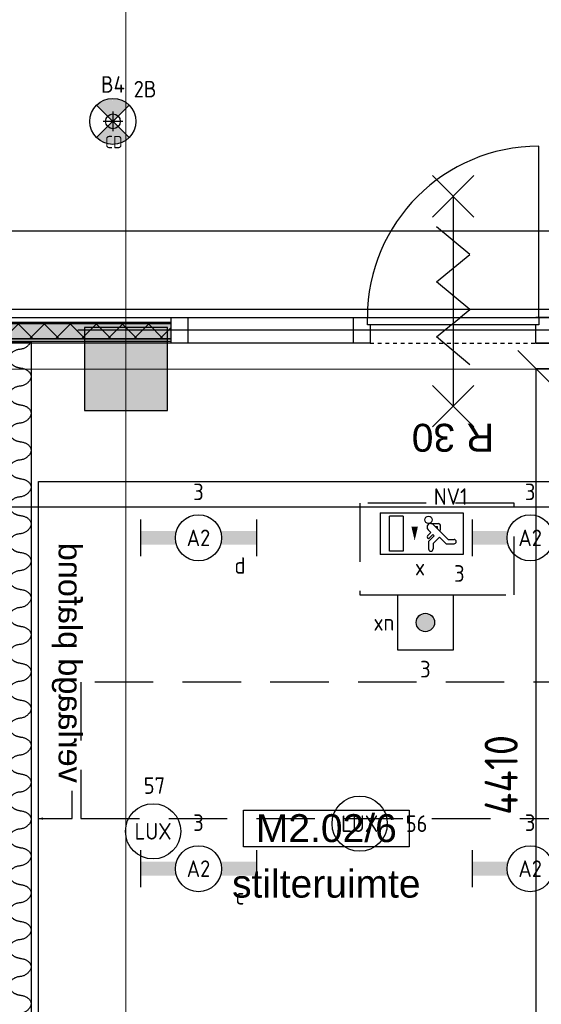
# Model space of a CAD drawing. Header units: millimetres. Extents: x -38032 to 104346, y -31182 to 78566.
# Tile 61 of 213: x 23783 to 26614, y 19623 to 24971. Entities that reach past the tile are written whole.
import ezdxf
from ezdxf.enums import TextEntityAlignment as Align

# ---------------------------------------------------------------- set-up
doc = ezdxf.new("R2010")
doc.units = ezdxf.units.MM
doc.header["$LTSCALE"] = 100
doc.set_wipeout_variables(frame=1)
doc.header["$PDMODE"] = 1
for name, pattern in [('HIDDEN2', [4.7625, 3.175, -1.5875]), ('PHANTOM', [63.5, 31.75, -6.35, 6.35, -6.35, 6.35, -6.35]), ('STYLE_01', [0.41664, 0.20828, -0.20836]), ('STYLE_11', [5, 3.888855, -0.416718, 0.277786, -0.416641])]:
    doc.linetypes.add(name, pattern=pattern)
for name, color, linetype in [('AB$1A---_ATTRIB035', 8, 'Continuous'), ('AL$1A---_ALGEMEEN', 8, 'Continuous'), ('AL------_MAATV', 200, 'Continuous'), ('AL------_MAATVOERING', 2, 'Continuous'), ('AL------_SPARING', 2, 'Continuous'), ('AM$1A---_ARCERING', 8, 'Continuous'), ('AT$1A---_TEKST100', 8, 'Continuous'), ('BOUWKUNDIG', 8, 'Continuous'), ('EL6311--', 3, 'Continuous'), ('EL6311--_meetgegevens LUX-waarden', 3, 'Continuous'), ('el6311--nv', 7, 'Continuous'), ('EL6350--', 3, 'Continuous'), ('Kastenscheiding', 4, 'PHANTOM'), ('LICHT_TEXT018', 1, 'Continuous'), ('versterkte strook', 7, 'Continuous'), ('wieland dozen', 3, 'Continuous')]:
    doc.layers.add(name, color=color, linetype=linetype)
doc.layers.add('stramien', color=1, linetype='Continuous', lineweight=9)
doc.styles.add('Arial', font='ARIAL.TTF')
doc.styles.add('BURO-018', font='iso.shx', dxfattribs={"height": 90})
doc.styles.get("Standard").update_dxf_attribs({"font": 'iso.shx'})
doc.dimstyles.new('STABICAD', dxfattribs={"dimscale": 100, "dimtxt": 1.8, "dimasz": 2, "dimexe": 0, "dimexo": 2.5, "dimgap": 1.5, "dimtad": 0, "dimdec": 0, "dimrnd": 10, "dimzin": 0, "dimdsep": 46, "dimtxsty": 'Standard', "dimblk1": 'OBLIQUE', "dimblk2": 'OBLIQUE', "dimsah": 1, "dimcen": -3, "dimadec": 0, "dimazin": 0, "dimtfac": 1, "dimtdec": 0, "dimtofl": 0, "dimtmove": 2, "dimatfit": 3, "dimfxl": 0, "dimtvp": 1.055556, "dimtolj": 1, "dimtzin": 0, "dimarcsym": 0})

# ---------------------------------------------------------------- blocks, each defined once
blk = doc.blocks.new('1115C2J')
at = {"color": 0, "linetype": 'Continuous'}
for p, q in [((-4.5, 5.5), (4.5, 5.5)), ((-4.5, 1), (-4.5, 5.5)), ((4.5, 1), (4.5, 5.5)), ((-2.68, 4.35), (-3.52, 4.35)), ((-1.94, 3.61), (-2.68, 4.35)), ((-1.24, 4.31), (-1.94, 3.61)), ((-1.24, 4.31), (-1.24, 4.91)), ((-0.76, 4.11), (-0.76, 4.91)), ((2, 5.15), (3.5, 5.15)), ((2, 1.35), (2, 5.15)), ((3.5, 5.15), (3.5, 1.35)), ((-2.88, 3.87), (-3.52, 3.87)), ((-1.27, 2.26), (-2.88, 3.87)), ((-1.37, 3.5), (-0.76, 4.11)), ((-1.23, 3.35), (-1.37, 3.5)), ((-0.87, 3.71), (-1.23, 3.35)), ((-0.65, 3.49), (-1.01, 3.13)), ((-1.94, 2.93), (-2.04, 2.83)), ((-2.04, 2.83), (-2.04, 2.34)), ((-0.99, 2.14), (-1.84, 2.14)), ((-1.71, 2.7), (-1.72, 2.7)), ((-1.72, 2.7), (-1.72, 2.46)), ((-1.47, 2.46), (-1.72, 2.46)), ((-0.71, 2.83), (-1.01, 3.13)), ((2, 1.35), (3.5, 1.35)), ((4.5, 1), (-4.5, 1))]:
    blk.add_line(p, q, dxfattribs=at)
blk.add_lwpolyline([(0.75, 4, 0, 0.7, 0), (0.75, 2.5, 0.7, 0.7, 0)], format="xyseb", dxfattribs=at)
blk.add_circle((-0.76, 1.75), 0.4, dxfattribs=at)
for centre, radius, start, end in [((-3.52, 4.11), 0.24, 90, 270), ((-1, 4.91), 0.24, 0, 180), ((-0.76, 3.6), 0.16, 315, 135), ((-1.84, 2.34), 0.2, 180, 270), ((-0.99, 2.54), 0.4, 225, 45)]:
    blk.add_arc(centre, radius, start, end, dxfattribs=at)
at = {"color": 0, "linetype": 'Continuous', "style": 'BURO-018'}
for tag, p in [('E_GKAST', (0, 15.17)), ('E_GROEP', (0, 12.17)), ('E_SGROEP', (4.5, 12.17)), ('E_ARMCODE', (0, 8))]:
    blk.add_attdef(tag, text='', height=1.8, dxfattribs=at).set_placement(p, align=Align.MIDDLE)
at = {"layer": 'EL6350--', "color": 1, "style": 'BURO-018'}
blk.add_text('x', height=1.8, dxfattribs=at).set_placement((-0.38, 6.53))
blk = doc.blocks.new('_Oblique')
at = {"color": 0, "linetype": 'ByBlock', "lineweight": -2}
blk.add_line((-0.5, -0.5), (0.5, 0.5), dxfattribs=at)
blk = doc.blocks.new('*D118')
at = {"layer": 'AL------_MAATVOERING', "color": 0, "lineweight": -2}
for p, q in [((26860, 23075), (26586.4, 23075)), ((26586.4, 18663.4), (26586.4, 23075)), ((26860, 18663.4), (26586.4, 18663.4))]:
    blk.add_line(p, q, dxfattribs=at)
at = {"layer": 'Defpoints', "color": 0}
for p in [(26586.4, 23075), (27110, 23075), (27110, 18663.4)]:
    blk.add_point(p, dxfattribs=at)
at = {"layer": 'AL------_MAATVOERING', "color": 0, "lineweight": -2, "xscale": 200, "yscale": 200, "zscale": 200}
for p, rotation in [((26586.4, 23075), 90), ((26586.4, 18663.4), 270)]:
    blk.add_blockref('_Oblique', p, dxfattribs=dict(at, rotation=rotation))
at = {"layer": 'AL------_MAATVOERING', "color": 0, "insert": (26396.4, 20869.2), "char_height": 180, "attachment_point": 5, "rotation": 90}
blk.add_mtext('\\A1;4410', dxfattribs=at)
blk = doc.blocks.new('E00018')
at = {"color": 0, "linetype": 'Continuous'}
for p, q in [((-1.77, -1.77), (1.77, 1.77)), ((1.77, -1.77), (-1.77, 1.77))]:
    blk.add_line(p, q, dxfattribs=at)
at = {"color": 0, "linetype": 'Continuous', "const_width": 2.5}
for points in [[(-0.88, 0.88, -0.198912), (0, 1.25, -0.198912), (0.88, 0.88, -1)], [(-0.88, -0.88, 0.198912), (0, -1.25, 0.198912), (0.88, -0.88, 1)]]:
    blk.add_lwpolyline(points, format="xyb", dxfattribs=at)
blk = doc.blocks.new('1115B3A-NO1')
at = {"color": 0, "linetype": 'Continuous'}
blk.add_circle((0, 0), 2.5, dxfattribs=at)
at = {"color": 0, "zscale": 100}
blk.add_blockref('E00018', (0, 0), dxfattribs=at)
at = {"color": 0, "linetype": 'Continuous', "style": 'BURO-018'}
for tag, p in [('E_GKAST', (0, 8)), ('E_GROEP', (0, 5)), ('E_SGROEP', (4.5, 5)), ('E_ARMCODE', (0, 0)), ('E_SLET', (4.5, -1))]:
    blk.add_attdef(tag, text='', height=1.8, dxfattribs=at).set_placement(p, align=Align.MIDDLE)
blk = doc.blocks.new('1115B6630')
at = {"color": 0}
for p, q in [((-6.3, 2), (-6.3, -2)), ((6.3, 2), (6.3, -2))]:
    blk.add_line(p, q, dxfattribs=at)
at = {"color": 0, "linetype": 'Continuous'}
blk.add_circle((0, 0), 2.5, dxfattribs=at)
at = {"color": 0}
for points in [[(-2.5, 0.75), (-6.3, 0.75), (-2.5, -0.75), (-6.3, -0.75)], [(2.5, 0.75), (6.3, 0.75), (2.5, -0.75), (6.3, -0.75)]]:
    blk.add_solid(points, dxfattribs=at)
at = {"color": 0, "linetype": 'Continuous', "style": 'BURO-018'}
for tag, p in [('E_GKAST', (0, 8)), ('E_GROEP', (0, 5)), ('E_SGROEP', (4.5, 5)), ('E_ARMCODE', (0, 0)), ('E_SLET', (4.5, -3))]:
    blk.add_attdef(tag, text='', height=1.8, dxfattribs=at).set_placement(p, align=Align.MIDDLE)
blk = doc.blocks.new('Centraaldoos')
at = {"color": 1, "linetype": 'Continuous'}
for p, q in [((-2, 0), (2, 0)), ((0, -2), (0, 2))]:
    blk.add_line(p, q, dxfattribs=at)
at = {"color": 0, "linetype": 'Continuous'}
blk.add_circle((0, 0), 1.5, dxfattribs=at)
at = {"color": 0, "linetype": 'Continuous', "style": 'BURO-018'}
blk.add_attdef('AL_POSNR', text='', height=1.8, dxfattribs=at).set_placement((0, 3), align=Align.CENTER)
at = {"color": 0, "linetype": 'Continuous', "style": 'BURO-018', "flags": 1}
blk.add_attdef('AL_OMS', (0, 0), '', height=1.8, dxfattribs=at)
at = {"layer": 'AL------_MAATV', "style": 'BURO-018'}
blk.add_text('CD', height=2.531, rotation=180, dxfattribs=at).set_placement((1.61, 5.48))
blk = doc.blocks.new('1x4p')
blk.add_hatch(color=0).paths.add_polyline_path([(1, 0, 1), (-1, 0, 1)])
at = {"color": 0}
for p, q in [((-3, -3), (-3, 3)), ((-3, 3), (3, 3)), ((3, 3), (3, -3)), ((3, -3), (-3, -3))]:
    blk.add_line(p, q, dxfattribs=at)
blk.add_circle((0, 0), 1, dxfattribs=at)
at = {"color": 0, "linetype": 'Continuous', "style": 'BURO-018'}
for tag, p in [('E_GKAST', (0, 8)), ('E_GROEP', (0, 5)), ('E_SGROEP', (4.5, 5)), ('E_SLET1', (-4.5, 2)), ('E_SLET2', (4.5, 2))]:
    blk.add_attdef(tag, text='', height=1.8, dxfattribs=at).set_placement(p, align=Align.MIDDLE)
at = {"color": 0, "linetype": 'Continuous', "style": 'BURO-018', "flags": 1}
blk.add_attdef('E_MATCODE', text='', height=1.8, dxfattribs=at).set_placement((0, 0), align=Align.MIDDLE)
blk = doc.blocks.new('Group-61')
at = {"layer": 'AL$1A---_ALGEMEEN', "color": 0, "linetype": 'Continuous', "lineweight": 30}
blk.add_lwpolyline([(-32636, -5353.4), (-32516, -5353.4), (-32516, -13911), (-32636, -13911)], close=True, dxfattribs=at)
at = {"layer": 'AL$1A---_ALGEMEEN', "color": 0}
for points, knots in [([(-32517.8, -5351), (-32520.6, -5358.8), (-32527.3, -5366.9), (-32547.3, -5390.9), (-32609, -5395.8), (-32645.1, -5443.9), (-32608.5, -5489.5), (-32576, -5493.7)], [0, 0, 0, 1, 1, 2, 3, 4, 5, 5, 5]), ([(-32576, -5493.7), (-32575.3, -5494.3), (-32572, -5494.8), (-32536.9, -5499.4), (-32507.3, -5543.3), (-32547.3, -5591.3), (-32609, -5596.2), (-32645.1, -5644.3), (-32608.5, -5689.9), (-32576, -5694.1)], [0, 0, 0, 1, 1, 2, 3, 4, 5, 6, 7, 7, 7]), ([(-32576, -5694.1), (-32575.3, -5694.8), (-32572, -5695.2), (-32536.9, -5699.8), (-32507.3, -5743.7), (-32547.3, -5791.7), (-32609, -5796.6), (-32645.1, -5844.7), (-32608.5, -5890.3), (-32576, -5894.5)], [0, 0, 0, 1, 1, 2, 3, 4, 5, 6, 7, 7, 7]), ([(-32576, -5894.5), (-32575.3, -5895.2), (-32572, -5895.6), (-32536.9, -5900.2), (-32507.3, -5944.1), (-32547.3, -5992.1), (-32609, -5997), (-32645.1, -6045.1), (-32608.5, -6090.7), (-32576, -6094.9)], [0, 0, 0, 1, 1, 2, 3, 4, 5, 6, 7, 7, 7]), ([(-32576, -6094.9), (-32575.3, -6095.6), (-32572, -6096), (-32536.9, -6100.6), (-32507.3, -6144.5), (-32547.3, -6192.5), (-32609, -6197.4), (-32645.1, -6245.6), (-32608.5, -6291.2), (-32576, -6295.3)], [0, 0, 0, 1, 1, 2, 3, 4, 5, 6, 7, 7, 7]), ([(-32576, -6295.3), (-32575.3, -6296), (-32572, -6296.4), (-32536.9, -6301), (-32507.3, -6344.9), (-32547.3, -6392.9), (-32609, -6397.9), (-32645.1, -6446), (-32608.5, -6491.6), (-32576, -6495.8)], [0, 0, 0, 1, 1, 2, 3, 4, 5, 6, 7, 7, 7]), ([(-32576, -6495.8), (-32575.3, -6496.4), (-32572, -6496.8), (-32536.9, -6501.4), (-32507.3, -6545.3), (-32547.3, -6593.3), (-32609, -6598.3), (-32645.1, -6646.4), (-32608.5, -6692), (-32576, -6696.2)], [0, 0, 0, 1, 1, 2, 3, 4, 5, 6, 7, 7, 7]), ([(-32576, -6696.2), (-32575.3, -6696.8), (-32572, -6697.2), (-32536.9, -6701.9), (-32507.3, -6745.8), (-32547.3, -6793.7), (-32609, -6798.7), (-32645.1, -6846.8), (-32608.5, -6892.4), (-32576, -6896.6)], [0, 0, 0, 1, 1, 2, 3, 4, 5, 6, 7, 7, 7]), ([(-32576, -6896.6), (-32575.3, -6897.2), (-32572, -6897.7), (-32536.9, -6902.3), (-32507.3, -6946.2), (-32547.3, -6994.1), (-32609, -6999.1), (-32645.1, -7047.2), (-32608.5, -7092.8), (-32576, -7097)], [0, 0, 0, 1, 1, 2, 3, 4, 5, 6, 7, 7, 7]), ([(-32576, -7097), (-32575.3, -7097.6), (-32572, -7098.1), (-32536.9, -7102.7), (-32507.3, -7146.6), (-32547.3, -7194.6), (-32609, -7199.5), (-32645.1, -7247.6), (-32608.5, -7293.2), (-32576, -7297.4)], [0, 0, 0, 1, 1, 2, 3, 4, 5, 6, 7, 7, 7]), ([(-32576, -7297.4), (-32575.3, -7298.1), (-32572, -7298.5), (-32536.9, -7303.1), (-32507.3, -7347), (-32547.3, -7395), (-32609, -7399.9), (-32645.1, -7448), (-32608.5, -7493.6), (-32576, -7497.8)], [0, 0, 0, 1, 1, 2, 3, 4, 5, 6, 7, 7, 7]), ([(-32576, -7497.8), (-32575.3, -7498.5), (-32572, -7498.9), (-32536.9, -7503.5), (-32507.3, -7547.4), (-32547.3, -7595.4), (-32609, -7600.3), (-32645.1, -7648.4), (-32608.5, -7694), (-32576, -7698.2)], [0, 0, 0, 1, 1, 2, 3, 4, 5, 6, 7, 7, 7]), ([(-32576, -7698.2), (-32575.3, -7698.9), (-32572, -7699.3), (-32536.9, -7703.9), (-32507.3, -7747.8), (-32547.3, -7795.8), (-32609, -7800.7), (-32645.1, -7848.9), (-32608.5, -7894.4), (-32576, -7898.6)], [0, 0, 0, 1, 1, 2, 3, 4, 5, 6, 7, 7, 7]), ([(-32576, -7898.6), (-32575.3, -7899.3), (-32572, -7899.7), (-32536.9, -7904.3), (-32507.3, -7948.2), (-32547.3, -7996.2), (-32609, -8001.2), (-32645.1, -8049.3), (-32608.5, -8094.9), (-32576, -8099.1)], [0, 0, 0, 1, 1, 2, 3, 4, 5, 6, 7, 7, 7]), ([(-32576, -8099.1), (-32575.3, -8099.7), (-32572, -8100.1), (-32536.9, -8104.7), (-32507.3, -8148.6), (-32547.3, -8196.6), (-32609, -8201.6), (-32645.1, -8249.7), (-32608.5, -8295.3), (-32576, -8299.5)], [0, 0, 0, 1, 1, 2, 3, 4, 5, 6, 7, 7, 7]), ([(-32576, -8299.5), (-32575.3, -8300.1), (-32572, -8300.5), (-32536.9, -8305.1), (-32507.3, -8349.1), (-32547.3, -8397), (-32609, -8402), (-32645.1, -8450.1), (-32608.5, -8495.7), (-32576, -8499.9)], [0, 0, 0, 1, 1, 2, 3, 4, 5, 6, 7, 7, 7]), ([(-32576, -8499.9), (-32575.3, -8500.5), (-32572, -8501), (-32536.9, -8505.6), (-32507.3, -8549.5), (-32547.3, -8597.4), (-32609, -8602.4), (-32645.1, -8650.5), (-32608.5, -8696.1), (-32576, -8700.3)], [0, 0, 0, 1, 1, 2, 3, 4, 5, 6, 7, 7, 7]), ([(-32576, -8700.3), (-32575.3, -8700.9), (-32572, -8701.4), (-32536.9, -8706), (-32507.3, -8749.9), (-32547.3, -8797.9), (-32609, -8802.8), (-32645.1, -8850.9), (-32608.5, -8896.5), (-32576, -8900.7)], [0, 0, 0, 1, 1, 2, 3, 4, 5, 6, 7, 7, 7]), ([(-32576, -8900.7), (-32575.3, -8901.4), (-32572, -8901.8), (-32536.9, -8906.4), (-32507.3, -8950.3), (-32547.3, -8998.3), (-32609, -9003.2), (-32645.1, -9051.3), (-32608.5, -9096.9), (-32576, -9101.1)], [0, 0, 0, 1, 1, 2, 3, 4, 5, 6, 7, 7, 7])]:
    blk.add_open_spline(points, degree=2, knots=knots, dxfattribs=at)
blk = doc.blocks.new('tekst 12 pts')
at = {"layer": 'AL$1A---_ALGEMEEN', "color": 0, "style": 'Arial'}
blk.add_attdef('naam_ruimte', text='', height=151.5, dxfattribs=at).set_placement((0, -41.1), align=Align.TOP_CENTER)
at = {"layer": 'AL$1A---_ALGEMEEN', "color": 0, "flags": 1}
for tag, p in [('oppervlakte', (-264.6, -1003)), ('stramiennummer', (-264.6, -1275.7))]:
    blk.add_attdef(tag, p, '', height=151.5, dxfattribs=at)
blk = doc.blocks.new('ruimtenummer')
at = {"layer": 'AL$1A---_ALGEMEEN', "color": 0, "flags": 1}
for tag, p in [('peil', (-450, -397.1)), ('onderdeel', (-450, -669.8))]:
    blk.add_attdef(tag, p, '', height=151.5, dxfattribs=at)
at = {"color": 0}
blk.add_wipeout([(-450, 100), (450, 100), (450, -100), (-450, -100)], dxfattribs=at).dxf.layer = 'AL$1A---_ALGEMEEN'
at = {"layer": 'AL$1A---_ALGEMEEN', "color": 0}
blk.add_lwpolyline([(-450, 100), (450, 100), (450, -100), (-450, -100)], close=True, dxfattribs=at)
at = {"layer": 'AL$1A---_ALGEMEEN', "color": 0, "style": 'Arial'}
blk.add_attdef('ruimtenummer', text='', height=151.5, dxfattribs=at).set_placement((0, 78), align=Align.TOP_CENTER)
blk = doc.blocks.new('txt 1_100 verlaagd plafond')
at = {"layer": 'AL$1A---_ALGEMEEN', "color": 0}
for p, q in [((-1830, 0), (-1830, 182.6)), ((-1830, 182.6), (-1680, 182.6))]:
    blk.add_line(p, q, dxfattribs=at)
blk.add_solid([(-1830, 0), (-1836.7, 25), (-1823.3, 25)], dxfattribs=at)
at = {"layer": 'AT$1A---_TEKST100', "insert": (-983.5, 235.8), "char_height": 126.27, "attachment_point": 2, "line_spacing_factor": 0.967741, "style": 'Arial'}
blk.add_mtext('{\\C256;\\lverlaagd plafond}', dxfattribs=at)
blk = doc.blocks.new('Group-27')
at = {"layer": 'AL$1A---_ALGEMEEN', "color": 0}
for p, q in [((-97.5, 382.003125), (127.5, 157.003125)), ((-97.5, 157.003125), (127.5, 382.003125))]:
    blk.add_line(p, q, dxfattribs=at)
at = {"layer": 'AL$1A---_ALGEMEEN', "color": 0, "flags": 1}
blk.add_attdef('B60_30', (-97.5, 157.003125), '', height=0.2, dxfattribs=at)
blk = doc.blocks.new('Group-28')
at = {"layer": 'AL$1A---_ALGEMEEN', "color": 0}
for p, q in [((-97.5, -757.809375), (127.5, -982.809375)), ((-97.5, -982.809375), (127.5, -757.809375))]:
    blk.add_line(p, q, dxfattribs=at)
at = {"layer": 'AL$1A---_ALGEMEEN', "color": 0, "flags": 1}
blk.add_attdef('B60_30', (-97.5, -982.809375), '', height=0.2, dxfattribs=at)
blk = doc.blocks.new('wrd 30 zelfsl')
at = {"layer": 'AL$1A---_ALGEMEEN', "color": 0}
blk.add_line((15, -870.3), (15, 269.5), dxfattribs=at)
blk.add_lwpolyline([(-75, 45.3), (105, -106.5), (-75, -256.1), (105, -405.7), (-75, -555.2), (105, -704.7)], dxfattribs=at)
for name in ['Group-27', 'Group-28']:
    blk.add_blockref(name, (0, 0), dxfattribs=at)
at = {"layer": 'AT$1A---_TEKST100', "style": 'Arial'}
blk.add_text('R 30', height=151.52, dxfattribs=at).set_placement((16, 516.7), align=Align.TOP_CENTER)
blk = doc.blocks.new('32x_hout-mk 863-p')
at = {"layer": 'AM$1A---_ARCERING', "linetype": 'Continuous', "lineweight": 0}
blk.add_hatch(color=256, dxfattribs=at).paths.add_polyline_path([(-7920, 114), (-7020, 114), (-7020, 106), (-7920, 106)])
at = {"layer": 'AL$1A---_ALGEMEEN', "color": 0}
for points in [[(-7920, 114), (-7020, 114), (-7020, 106), (-7920, 106)], [(-45, 139), (-5040, 139), (-5040, 0), (-45, 0)]]:
    blk.add_lwpolyline(points, close=True, dxfattribs=at)
at = {"color": 0}
blk.add_wipeout([(-7920, 23), (-7020, 23), (-7020, 8), (-7920, 8)], dxfattribs=at).dxf.layer = 'AL$1A---_ALGEMEEN'
at = {"layer": 'AM$1A---_ARCERING', "linetype": 'Continuous', "lineweight": 0}
blk.add_hatch(color=256, dxfattribs=at).paths.add_polyline_path([(-7920, 106), (-7020, 106), (-7020, 23), (-7920, 23)])
at = {"layer": 'AM$1A---_ARCERING', "linetype": 'Continuous', "lineweight": 5}
h = blk.add_hatch(dxfattribs=at)
h.set_pattern_fill('ISOLATIE', color=256, style=0, pattern_type=2)
h.set_pattern_definition([(135, (0, 0), (70.7107, 70.7107), []), (45, (299.34, -299.34), (70.7107, -70.7107), [])])
h.paths.add_polyline_path([(-7920, 106), (-7020, 106), (-7020, 23), (-7920, 23)])
at = {"layer": 'AL$1A---_ALGEMEEN', "color": 0}
for points in [[(-7920, 139), (-7020, 139), (-7020, 0), (-7920, 0)], [(-7020, 139), (-5940, 139), (-5940, 0), (-7020, 0)], [(-7920, 106), (-7020, 106), (-7020, 23), (-7920, 23)], [(-7920, 23), (-7020, 23), (-7020, 8), (-7920, 8)]]:
    blk.add_lwpolyline(points, close=True, dxfattribs=at)
at = {"color": 0}
blk.add_wipeout([(-5040, 139), (-4950, 139), (-4950, 0), (-5040, 0)], dxfattribs=at).dxf.layer = 'AL$1A---_ALGEMEEN'
at = {"layer": 'AL$1A---_ALGEMEEN', "color": 0}
blk.add_lwpolyline([(-5040, 139), (-4950, 139), (-4950, 0), (-5040, 0)], close=True, dxfattribs=at)
at = {"color": 0}
for points in [[(-7020, 139), (-6930, 139), (-6930, 0), (-7020, 0)], [(-6030, 139), (-5940, 139), (-5940, 0), (-6030, 0)]]:
    blk.add_wipeout(points, dxfattribs=at).dxf.layer = 'AL$1A---_ALGEMEEN'
at = {"layer": 'AL$1A---_ALGEMEEN', "color": 0, "linetype": 'STYLE_01'}
blk.add_line((-5940, 0), (-5040, 0), dxfattribs=at)
at = {"layer": 'AL$1A---_ALGEMEEN', "color": 0}
for points in [[(-7020, 139), (-6930, 139), (-6930, 0), (-7020, 0)], [(-6030, 139), (-5940, 139), (-5940, 0), (-6030, 0)]]:
    blk.add_lwpolyline(points, close=True, dxfattribs=at)
at = {"color": 0}
blk.add_wipeout([(-5955, 139), (-5025, 139), (-5025, 99), (-5955, 99)], dxfattribs=at).dxf.layer = 'AL$1A---_ALGEMEEN'
at = {"layer": 'AL$1A---_ALGEMEEN', "color": 0}
blk.add_line((-5025, 139), (-5025, 1069), dxfattribs=at)
blk.add_lwpolyline([(-5955, 139), (-5025, 139), (-5025, 99), (-5955, 99)], close=True, dxfattribs=at)
blk.add_arc((-5025, 139), 930, 90, 180, dxfattribs=at)
at = {"layer": 'AL$1A---_ALGEMEEN', "color": 0, "rotation": 180}
blk.add_blockref('wrd 30 zelfsl', (-5474.5, -73.4), dxfattribs=at)
blk = doc.blocks.new('200254 W 212 3 04-12-2007')
at = {"layer": 'AL$1A---_ALGEMEEN'}
blk.add_blockref('Group-61', (20163, 3587.4), dxfattribs=at)
at = {"layer": 'AL$1A---_ALGEMEEN', "xscale": -1, "rotation": 270}
blk.add_blockref('txt 1_100 verlaagd plafond', (-12313, -2524.6), dxfattribs=at)
at = {"layer": 'AL$1A---_ALGEMEEN'}
ref = blk.add_blockref('ruimtenummer', (-10750.7, -4408.6), dxfattribs=at)
ref.add_attrib('ruimtenummer', 'M2.02/6', dxfattribs={"layer": 'AB$1A---_ATTRIB035', "height": 151.52, "style": 'Arial'}).set_placement((-10750.7, -4330.6), align=Align.TOP_CENTER)
ref = blk.add_blockref('tekst 12 pts', (-10750.7, -4591.2), dxfattribs=dict(at, xscale=-1))
ref.add_attrib('naam_ruimte', 'stilteruimte', dxfattribs={"layer": 'AB$1A---_ATTRIB035', "height": 151.525, "style": 'Arial'}).set_placement((-10750.7, -4632.3), align=Align.TOP_CENTER)
for points in [[(-23244.4, -1587.8), (-23214, -1587.8), (-6946.7, -1587.8), (-6946.7, 442.4), (-25688, 442.4), (-25688, -4293.1), (-23264, -4293.1), (-23264, -1587.8)], [(-12313, -2523.6), (-8813, -2523.6), (-8813, -10313.6), (-12313, -10313.6)]]:
    blk.add_lwpolyline(points, close=True, dxfattribs=at)
blk.add_blockref('32x_hout-mk 863-p', (-4573, -1771.6), dxfattribs=at)
at = {"layer": 'AM$1A---_ARCERING', "linetype": 'Continuous', "lineweight": 0}
blk.add_hatch(color=256, dxfattribs=at).paths.add_polyline_path([(-12063, -2137.6), (-11613, -2137.6), (-11613, -1687.6), (-12063, -1687.6)])
at = {"layer": 'AL$1A---_ALGEMEEN'}
for points in [[(-23244.4, -1587.8), (-23214, -1587.8), (-6946.7, -1587.8), (-6946.7, 442.4), (-25688, 442.4), (-25688, -4293.1), (-23264, -4293.1), (-23264, -1587.8)], [(-12063, -2137.6), (-11613, -2137.6), (-11613, -1687.6), (-12063, -1687.6)]]:
    blk.add_lwpolyline(points, close=True, dxfattribs=at)
at = {"layer": 'stramien', "linetype": 'STYLE_11', "ltscale": 50}
for p, q in [((-11839, -41013.6), (-11839, 36216.4)), ((-37699, -1912.6), (65520.6, -1912.6))]:
    blk.add_line(p, q, dxfattribs=at)
blk = doc.blocks.new('080101-lux')
at = {"color": 0, "linetype": 'Continuous'}
blk.add_circle((0, 0), 3, dxfattribs=at)
at = {"color": 0, "linetype": 'Continuous', "style": 'BURO-018'}
blk.add_attdef('E_TEXT', text='', height=1.8, dxfattribs=at).set_placement((0, 0), align=Align.MIDDLE)
at = {"color": 0, "linetype": 'Continuous', "style": 'BURO-018', "flags": 1}
for tag, p in [('E_ID', (0, 0)), ('E_NUMMER', (0, -5))]:
    blk.add_attdef(tag, p, '', height=1.8, dxfattribs=at)
at = {"color": 0, "linetype": 'Continuous', "style": 'BURO-018'}
blk.add_attdef('E_KODE', text='', height=1.8, dxfattribs=at).set_placement((5, 0), align=Align.MIDDLE_LEFT)

msp = doc.modelspace()

# ---------------------------------------------------------------- block references
at = {"layer": 'BOUWKUNDIG'}
msp.add_blockref('200254 W 212 3 04-12-2007', (36198, 24986.5), dxfattribs=at)

# ---------------------------------------------------------------- next in the draw order: linework, layer by layer
at = {"layer": 'Kastenscheiding'}
msp.add_line((59024, 23285.6), (15871, 23285.6), dxfattribs=at)
at = {"layer": 'LICHT_TEXT018', "linetype": 'HIDDEN2'}
for points in [[(25628.3, 21847.2), (26466.2, 21847.2), (26466.2, 22344.9), (25628.3, 22344.9)], [(24115.7, 20632.4), (27365.7, 20632.4), (27365.7, 21373.8), (24115.7, 21373.8)]]:
    msp.add_lwpolyline(points, close=True, dxfattribs=at)
at = {"layer": 'versterkte strook'}
for p, q in [((8368.1, 23825), (81845.1, 23825)), ((8368.1, 22325), (81845.1, 22325))]:
    msp.add_line(p, q, dxfattribs=at)

# ---------------------------------------------------------------- next in the draw order: block references
at = {"layer": 'AL------_SPARING', "xscale": 26.66666666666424, "yscale": 26.66666666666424, "zscale": 26.66666666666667, "rotation": 180}
msp.add_blockref('Centraaldoos', (24288.9, 24419), dxfattribs=at)
at = {"layer": 'EL6311--'}
ref = msp.add_blockref('1115B6630', (24753.5, 22156.8), dxfattribs=dict(at, xscale=50, yscale=50, zscale=50))
ref.add_attrib('E_ARMCODE', 'A2', dxfattribs={"layer": '0', "color": 1, "linetype": 'Continuous', "height": 90, "style": 'BURO-018'}).set_placement((24753.5, 22156.8), align=Align.MIDDLE)
ref.add_attrib('E_SLET', 'd', dxfattribs={"layer": '0', "color": 1, "linetype": 'Continuous', "height": 90, "style": 'BURO-018'}).set_placement((24978.5, 22006.8), align=Align.MIDDLE)
ref.add_attrib('E_GROEP', '3', dxfattribs={"layer": '0', "color": 1, "linetype": 'Continuous', "height": 90, "style": 'BURO-018'}).set_placement((24753.5, 22406.8), align=Align.MIDDLE)
ref = msp.add_blockref('1115B6630', (26553.5, 22156.8), dxfattribs=dict(at, xscale=50, yscale=50, zscale=50))
ref.add_attrib('E_ARMCODE', 'A2', dxfattribs={"layer": '0', "color": 1, "linetype": 'Continuous', "height": 90, "style": 'BURO-018'}).set_placement((26553.5, 22156.8), align=Align.MIDDLE)
ref.add_attrib('E_SLET', 'd', dxfattribs={"layer": '0', "color": 1, "linetype": 'Continuous', "height": 90, "style": 'BURO-018'}).set_placement((26778.5, 22006.8), align=Align.MIDDLE)
ref.add_attrib('E_GROEP', '3', dxfattribs={"layer": '0', "color": 1, "linetype": 'Continuous', "height": 90, "style": 'BURO-018'}).set_placement((26553.5, 22406.8), align=Align.MIDDLE)
ref = msp.add_blockref('1115B6630', (24753.5, 20359.8), dxfattribs=dict(at, xscale=50, yscale=50, zscale=50))
ref.add_attrib('E_ARMCODE', 'A2', dxfattribs={"layer": '0', "color": 1, "linetype": 'Continuous', "height": 90, "style": 'BURO-018'}).set_placement((24753.5, 20359.8), align=Align.MIDDLE)
ref.add_attrib('E_SLET', 'c', dxfattribs={"layer": '0', "color": 1, "linetype": 'Continuous', "height": 90, "style": 'BURO-018'}).set_placement((24978.5, 20209.8), align=Align.MIDDLE)
ref.add_attrib('E_GROEP', '3', dxfattribs={"layer": '0', "color": 1, "linetype": 'Continuous', "height": 90, "style": 'BURO-018'}).set_placement((24753.5, 20609.8), align=Align.MIDDLE)
ref = msp.add_blockref('1115B6630', (26553.5, 20359.8), dxfattribs=dict(at, xscale=50, yscale=50, zscale=50))
ref.add_attrib('E_ARMCODE', 'A2', dxfattribs={"layer": '0', "color": 1, "linetype": 'Continuous', "height": 90, "style": 'BURO-018'}).set_placement((26553.5, 20359.8), align=Align.MIDDLE)
ref.add_attrib('E_SLET', 'c', dxfattribs={"layer": '0', "color": 1, "linetype": 'Continuous', "height": 90, "style": 'BURO-018'}).set_placement((26778.5, 20209.8), align=Align.MIDDLE)
ref.add_attrib('E_GROEP', '3', dxfattribs={"layer": '0', "color": 1, "linetype": 'Continuous', "height": 90, "style": 'BURO-018'}).set_placement((26553.5, 20609.8), align=Align.MIDDLE)
at = {"layer": 'EL6311--_meetgegevens LUX-waarden'}
ref = msp.add_blockref('080101-lux', (24507.2, 20563), dxfattribs=dict(at, xscale=50, yscale=50, zscale=50))
ref.add_attrib('E_TEXT', 'LUX', dxfattribs={"layer": '0', "color": 1, "linetype": 'Continuous', "height": 90, "style": 'BURO-018'}).set_placement((24507.2, 20563), align=Align.MIDDLE)
ref.add_attrib('E_KODE', '57', dxfattribs={"layer": '0', "color": 1, "linetype": 'Continuous', "height": 90, "style": 'BURO-018'}).set_placement((24456.3, 20811.2), align=Align.MIDDLE_LEFT)
ref = msp.add_blockref('080101-lux', (25628.4, 20604.4), dxfattribs=dict(at, xscale=50, yscale=50, zscale=50))
ref.add_attrib('E_TEXT', 'LUX', dxfattribs={"layer": '0', "color": 1, "linetype": 'Continuous', "height": 90, "style": 'BURO-018'}).set_placement((25628.4, 20604.4), align=Align.MIDDLE)
ref.add_attrib('E_KODE', '56', dxfattribs={"layer": '0', "color": 1, "linetype": 'Continuous', "height": 90, "style": 'BURO-018'}).set_placement((25878.4, 20604.4), align=Align.MIDDLE_LEFT)
at = {"layer": 'el6311--nv'}
ref = msp.add_blockref('1115B3A-NO1', (24288.9, 24419), dxfattribs=dict(at, xscale=50, yscale=50, zscale=50))
ref.add_attrib('E_ARMCODE', 'B4', dxfattribs={"layer": '0', "color": 1, "linetype": 'Continuous', "height": 90, "style": 'BURO-018'}).set_placement((24288.9, 24619.6), align=Align.MIDDLE)
ref.add_attrib('E_GROEP', '2B', dxfattribs={"layer": '0', "color": 1, "linetype": 'Continuous', "height": 90, "style": 'BURO-018'}).set_placement((24463.9, 24594), align=Align.MIDDLE)
ref = msp.add_blockref('1115C2J', (25964.3, 22341.9), dxfattribs=dict(at, xscale=50, yscale=50, zscale=50, rotation=180))
ref.add_attrib('E_ARMCODE', 'NV1', dxfattribs={"layer": '0', "color": 1, "linetype": 'Continuous', "height": 90, "style": 'BURO-018'}).set_placement((26122.1, 22381), align=Align.MIDDLE)
ref.add_attrib('E_GROEP', '3', dxfattribs={"layer": '0', "color": 1, "linetype": 'Continuous', "height": 90, "style": 'BURO-018'}).set_placement((26169.3, 21963.4), align=Align.MIDDLE)
at = {"layer": 'wieland dozen'}
ref = msp.add_blockref('1x4p', (25984.9, 21697.1), dxfattribs=dict(at, xscale=50, yscale=50, zscale=50))
ref.add_attrib('E_GROEP', '3', dxfattribs={"layer": '0', "color": 1, "linetype": 'Continuous', "height": 90, "style": 'BURO-018'}).set_placement((25984.9, 21443.7), align=Align.MIDDLE)
ref.add_attrib('E_SLET1', 'xn', dxfattribs={"layer": '0', "color": 1, "linetype": 'Continuous', "height": 90, "style": 'BURO-018'}).set_placement((25759.9, 21697.6), align=Align.MIDDLE)

# ---------------------------------------------------------------- next in the draw order: dimensions: what is measured, and where the dimension line sits
at = {"layer": 'AL------_MAATVOERING'}
dim = msp.add_linear_dim(base=(26586.4, 23075), p1=(27110, 18663.4), p2=(27110, 23075), angle=90, dimstyle='STABICAD', dxfattribs=at)
dim.commit()
dim.dimension.update_dxf_attribs({"geometry": '*D118', "text_midpoint": (26396.4, 20869.2)})

doc.saveas('drawing.dxf')
